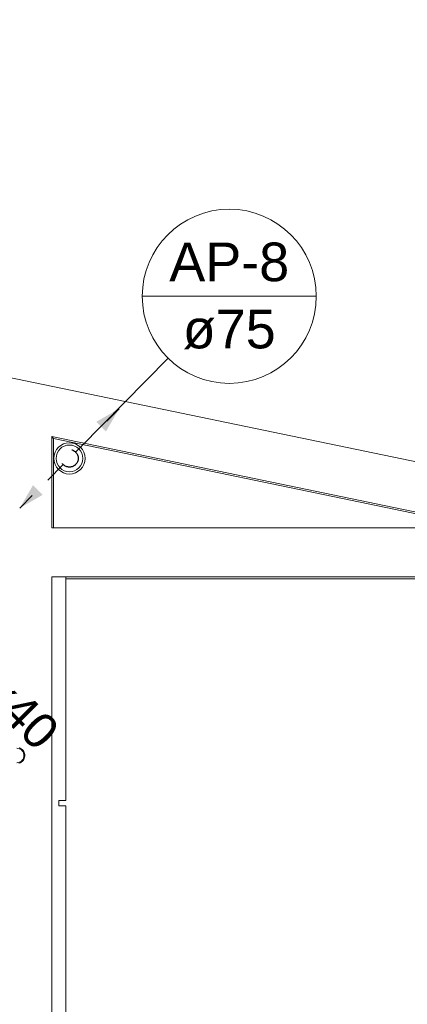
# Model space of a CAD drawing. Header units: millimetres. Extents: x 567 to 934, y -1 to 364.
# Tile 228 of 256: x 639.47 to 641.67, y 163.04 to 168.65. Entities that reach past the tile are written whole.
import ezdxf

# ---------------------------------------------------------------- set-up
doc = ezdxf.new("R2010")
doc.units = ezdxf.units.MM
doc.header["$MEASUREMENT"] = 0
doc.linetypes.add('JIS_02_1.2', pattern=[0.25, 0.125, -0.125])
doc.linetypes.add('NULL', pattern=[0])
for name, color, linetype, lineweight in [('AP-Condutos', 14, 'JIS_02_1.2', 25), ('AP-Indicação coluna', 14, 'Continuous', 13), ('Simbolos', 14, 'Continuous', 20), ('Simbolos_int', 14, 'Continuous', 15), ('TQ-Textos conduto', 7, 'Continuous', 9)]:
    doc.layers.add(name, color=color, linetype=linetype, lineweight=lineweight)
doc.layers.add('ARQ FINA', color=8, linetype='Continuous')
doc.styles.add('Arial', font='arial.ttf')

msp = doc.modelspace()

# ---------------------------------------------------------------- hatches: boundary and pattern name
at = {"layer": 'AP-Condutos', "linetype": 'Continuous'}
for points in [[(640.0324, 166.433), (639.9025, 166.358), (639.9574, 166.3031)], [(639.4667, 165.8673), (639.5966, 165.9423), (639.5417, 165.9972)]]:
    msp.add_hatch(color=151, dxfattribs=at).paths.add_polyline_path(points)

# ---------------------------------------------------------------- linework, layer by layer
at = {"layer": 'AP-Condutos'}
for points in [[(639.7849, 166.1855), (640.0324, 166.433)], [(639.7142, 166.1148), (639.4667, 165.8673)]]:
    msp.add_lwpolyline(points, dxfattribs=at)
msp.add_circle((639.7495, 166.1502), 0.05, dxfattribs=at)
msp.add_circle((639.7495, 166.1502), 0.05, dxfattribs=at)
at = {"layer": 'AP-Indicação coluna'}
for p, q in [((640.1642, 167.0727), (641.1555, 167.0727)), ((640.3117, 166.7199), (639.812, 166.2135))]:
    msp.add_line(p, q, dxfattribs=at)
msp.add_circle((640.6598, 167.0727), 0.4957, dxfattribs=at)
msp.add_circle((640.6598, 167.0727), 0.4957, dxfattribs=at)
at = {"layer": 'ARQ FINA', "lineweight": 5}
for p, q in [((666.8823, 160.9083), (602.6777, 174.2348)), ((658.1294, 162.7251), (631.4774, 168.2571)), ((639.6494, 166.2749), (642.1519, 165.7555)), ((639.6494, 165.7555), (639.6494, 166.2749)), ((639.6494, 166.2749), (639.6594, 166.2626)), ((639.6594, 165.7555), (639.6594, 166.2626)), ((639.6594, 166.2626), (642.1027, 165.7555)), ((642.1519, 165.7555), (639.6494, 165.7555)), ((639.6494, 165.4755), (643.5009, 165.4755)), ((639.7294, 165.4755), (639.6494, 165.4755)), ((639.6494, 165.4755), (639.6494, 164.1936)), ((639.6494, 157.8755), (639.6494, 165.4755)), ((639.7294, 164.2036), (639.7294, 165.4755)), ((643.5009, 165.4655), (639.7291, 165.4655)), ((639.6494, 164.1936), (639.6494, 160.9636)), ((639.6894, 164.1736), (639.6894, 164.2036)), ((639.6894, 164.2036), (639.7294, 164.2036)), ((639.7294, 164.1736), (639.6894, 164.1736)), ((639.7294, 160.9936), (639.7294, 164.1736))]:
    msp.add_line(p, q, dxfattribs=at)
at = {"layer": 'Simbolos'}
msp.add_lwpolyline([(639.4494, 164.418), (639.4565, 164.4186), (639.4634, 164.4205), (639.47, 164.4235), (639.4758, 164.4276), (639.4809, 164.4327), (639.485, 164.4386), (639.4881, 164.4451), (639.4899, 164.452), (639.4905, 164.4592), (639.4899, 164.4663), (639.4881, 164.4733), (639.485, 164.4798), (639.4809, 164.4856), (639.4758, 164.4907), (639.47, 164.4948), (639.4634, 164.4979), (639.4565, 164.4997), (639.4494, 164.5003)], dxfattribs=at)
msp.add_circle((639.7495, 166.1502), 0.089, dxfattribs=at)
at = {"layer": 'Simbolos_int'}
for points in [[(639.4619, 164.4153), (639.467, 164.4171), (639.4719, 164.4195), (639.4765, 164.4225), (639.4807, 164.4261), (639.4845, 164.43), (639.4877, 164.4345), (639.4904, 164.4392), (639.4925, 164.4443), (639.4939, 164.4496), (639.4948, 164.455), (639.4949, 164.4604), (639.4945, 164.4659), (639.4933, 164.4712), (639.4916, 164.4764), (639.4892, 164.4813), (639.4863, 164.486), (639.4828, 164.4902), (639.4788, 164.494), (639.4745, 164.4972), (639.4697, 164.5), (639.4647, 164.5021)], [(639.463, 164.4156), (639.4693, 164.4182), (639.4752, 164.4216), (639.4805, 164.4258), (639.4851, 164.4308), (639.4889, 164.4364), (639.4918, 164.4426), (639.4938, 164.4491), (639.4948, 164.4558), (639.4948, 164.4626), (639.4938, 164.4693), (639.4918, 164.4758), (639.4889, 164.4819), (639.4851, 164.4875), (639.4805, 164.4925), (639.4752, 164.4968), (639.4693, 164.5002), (639.463, 164.5027)]]:
    msp.add_lwpolyline(points, dxfattribs=at)
msp.add_circle((639.7495, 166.1502), 0.076, dxfattribs=at)

# ---------------------------------------------------------------- texts
at = {"layer": 'AP-Indicação coluna', "linetype": 'NULL', "char_height": 0.22, "attachment_point": 8, "line_spacing_factor": 0.6, "style": 'Arial'}
for s, insert, width in [('AP-8', (640.6598, 167.1553), 1.366616), ('ø75', (640.6598, 166.7701), 1.059085)]:
    msp.add_mtext(s, dxfattribs=dict(at, insert=insert, width=width))
at = {"layer": 'TQ-Textos conduto', "linetype": 'NULL', "insert": (639.3918, 164.6416), "char_height": 0.2, "width": 0.962805, "attachment_point": 8, "rotation": 314.9999, "line_spacing_factor": 0.6, "style": 'Arial'}
msp.add_mtext('ø40', dxfattribs=at)

doc.saveas('drawing.dxf')
